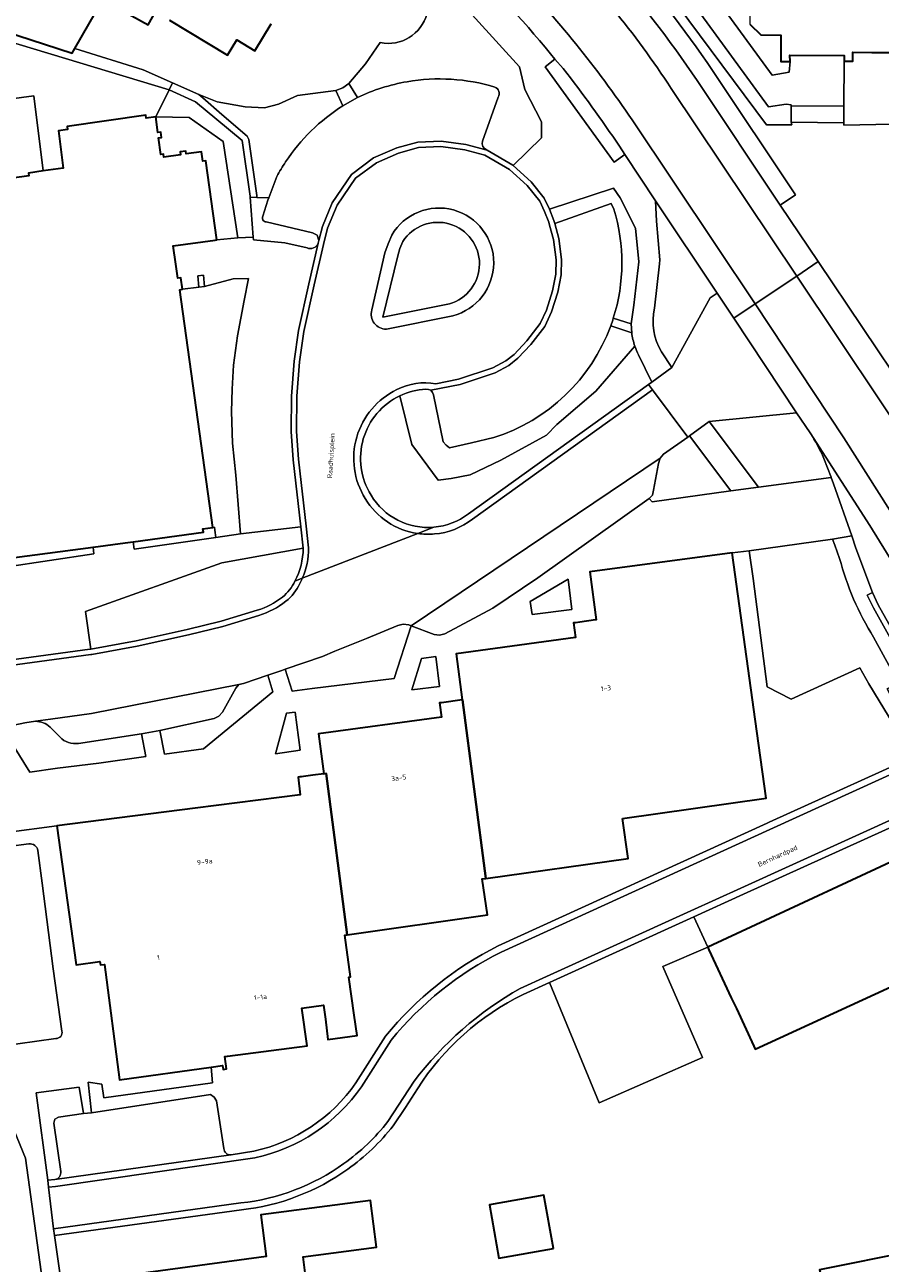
# Model space of a CAD drawing. Header units: metres. Extents: x 201541 to 204988, y 387833 to 394342.
# Tile 168 of 214: x 203516 to 203579, y 391900 to 391991. Entities that reach past the tile are written whole.
import ezdxf
from ezdxf.enums import TextEntityAlignment as Align

# ---------------------------------------------------------------- set-up
doc = ezdxf.new("R2010")
doc.units = ezdxf.units.M
doc.layers.get('Defpoints').update_dxf_attribs({"lineweight": 25})
for name, color, linetype, lineweight in [('B-WE-GR-BEPLANTING_CULTUUR_BODEMBEDEKKER-GV', 90, 'Continuous', 18), ('B-WE-GR-BEPLANTING_CULTUUR_HEESTERS-GV', 90, 'Continuous', 18), ('B-WE-GR-BEPLANTING_CULTUUR_ROOS-GV', 90, 'Continuous', 18), ('B-WE-GR-BEPLANTING_CULTUUR_VASTE PLANTENVAK-GV', 90, 'Continuous', 18), ('B-WE-GR-GROENVOORZIENING-GV', 80, 'Continuous', 18), ('B-WE-IE-TERREINAFSCHEIDING_KUNSTMATIG_MUUR-G', 90, 'IE-TERREINAFSCHEIDING-KUNSTMATIG-DICHT', 18), ('B-WE-IE-TERREINAFSCHEIDING_KUNSTMATIG_MUUR-GV', 90, 'Continuous', 18), ('B-WE-OG-BEBOUWING-GV', 7, 'Continuous', 35), ('B-WE-OG-BEBOUWING-T18', 10, 'Continuous', 18), ('B-WE-OG-TERREIN_ERF-GV', 7, 'Continuous', 18), ('B-WE-VH-VERHARDING_ASFALT-GV', 252, 'Continuous', 18), ('B-WE-VH-VERHARDING_BETON-GV', 252, 'Continuous', 18), ('B-WE-VH-VERHARDING_BETONSTRAATSTEEN-GV', 252, 'Continuous', 18), ('B-WE-VH-VERHARDING_HALFVERHARDING_GRIND-GV', 252, 'Continuous', 18), ('B-WE-VH-VERHARDING_OPEN-GV', 252, 'Continuous', 18), ('B-WE-VH-VERHARDING_SIERBESTRATING-GV', 252, 'Continuous', 18), ('B-WE-VH-VERHARDING_STRAATBAKSTEEN-GV', 252, 'Continuous', 18), ('B-WE-VH-VERHARDING_TEGEL-GV', 252, 'Continuous', 18)]:
    doc.layers.add(name, color=color, linetype=linetype, lineweight=lineweight)
doc.styles.add('NLCS-ISO-M200-T18', font='NLCS-ISO.ttf', dxfattribs={"height": 0.36})
doc.linetypes.add('IE-TERREINAFSCHEIDING-KUNSTMATIG-DICHT', pattern='A,8,-1,[82,NLCS.SHX,S=0.75,R=90,X=0,Y=0],-1', length=10)

msp = doc.modelspace()

# ---------------------------------------------------------------- linework, layer by layer
at = {"layer": 'B-WE-GR-BEPLANTING_CULTUUR_BODEMBEDEKKER-GV'}
for points in [[(203551.245, 391985.739), (203550.092, 391982.497), (203550.062, 391982.299), (203550.112, 391982.106), (203550.232, 391981.946), (203550.419, 391981.835), (203552.316, 391980.718), (203552.338, 391980.698), (203554.421, 391982.741), (203554.433, 391983.91), (203553.196, 391986.306), (203552.82, 391987.959), (203544.585, 391997.027), (203543.076, 391995.607)], [(203542.558, 391989.752), (203541.459, 391988.196), (203540.249, 391986.728), (203540.883, 391985.711)], [(203539.805, 391985.094), (203539.273, 391986.215), (203536.47, 391985.863), (203535.062, 391985.207), (203534.023, 391984.939), (203532.595, 391985.023), (203530.55, 391985.388), (203529.2, 391985.92)], [(203529.2, 391985.92), (203529.489, 391985.672), (203530.891, 391984.456), (203532.743, 391982.851), (203532.874, 391982.612), (203533.459, 391978.496), (203533.47, 391978.345), (203534.343, 391978.305), (203534.942, 391979.894)], [(203561.309, 391967.385), (203558.437, 391964.068), (203557.082, 391962.932), (203555.552, 391961.621), (203554.809, 391960.834), (203551.444, 391958.998), (203549.171, 391957.906), (203547.772, 391957.644), (203546.811, 391957.512), (203544.888, 391960.135), (203543.998, 391963.734)], [(203549.046, 391955.035), (203562.317, 391964.569), (203562.548, 391964.735), (203561.576, 391966.755)], [(203536.881, 391952.5), (203530.893, 391951.42)], [(203530.893, 391951.42), (203520.838, 391947.846), (203521.227, 391945.069), (203524.58, 391945.692), (203528.344, 391946.52), (203530.85, 391947.129), (203533.5, 391947.935)], [(203517.154, 391939.754), (203516.379, 391939.64), (203515.558, 391939.468), (203514.773, 391939.178), (203516.738, 391935.999), (203518.783, 391936.291), (203521.828, 391936.679), (203525.292, 391937.154), (203524.978, 391938.842), (203520.331, 391938.127)], [(203518.962, 391938.599), (203518.24, 391939.33)]]:
    msp.add_lwpolyline(points, dxfattribs=at)
for points in [[(203545.993, 391991.871, -0.394256), (203542.558, 391989.752)], [(203540.883, 391985.711, -0.068588), (203544.534, 391986.873)], [(203544.534, 391986.873, -0.117035), (203550.999, 391986.472)], [(203550.999, 391986.472, -0.483027), (203551.245, 391985.739)], [(203535.58, 391980.961, -0.107187), (203539.805, 391985.094)], [(203534.942, 391979.894, -0.022761), (203535.58, 391980.961)], [(203561.576, 391966.755, -0.033553), (203561.309, 391967.385)], [(203543.998, 391963.734, 0.446881), (203541.878, 391956.422)], [(203541.878, 391956.422, 0.288316), (203546.511, 391954.051)], [(203546.511, 391954.051, 0.141913), (203549.046, 391955.035)], [(203536.27, 391950.076, 0.121665), (203536.881, 391952.5)], [(203535.351, 391948.909, 0.115968), (203536.27, 391950.076)], [(203533.5, 391947.935, 0.094725), (203535.351, 391948.909)], [(203518.24, 391939.33, 0.179692), (203517.154, 391939.754)], [(203520.331, 391938.127, -0.260553), (203518.962, 391938.599)]]:
    msp.add_lwpolyline(points, format="xyb", dxfattribs=at)
for points in [[(203563.053, 391958.741), (203562.673, 391956.772), (203562.612, 391956.416), (203562.36, 391956.158), (203562.581, 391955.916), (203568.373, 391956.738), (203565.342, 391960.78), (203565.216, 391960.693), (203563.422, 391959.444), (203563.163, 391959.131)], [(203537.551, 391942.163), (203543.592, 391942.904), (203544.82, 391946.783), (203544.657, 391946.865), (203544.253, 391946.909), (203543.861, 391946.808), (203541.537, 391945.846), (203539.203, 391944.909), (203538.299, 391944.518), (203535.562, 391943.588), (203536.058, 391941.961)], [(203532.489, 391942.548), (203532.147, 391942.461), (203531.92, 391942.194), (203530.924, 391940.429), (203530.658, 391940.142), (203530.312, 391939.964), (203526.316, 391939.068), (203526.672, 391937.338), (203529.543, 391937.722), (203534.645, 391941.924), (203534.282, 391943.154)]]:
    msp.add_lwpolyline(points, close=True, dxfattribs=at)
at = {"layer": 'B-WE-GR-BEPLANTING_CULTUUR_HEESTERS-GV'}
msp.add_lwpolyline([(203547.648, 391970.504, 1.442372), (203544.225, 391975.11)], format="xyb", dxfattribs=at)
msp.add_lwpolyline([(203544.225, 391975.11), (203543.993, 391974.587), (203543.847, 391974.036), (203542.735, 391969.52), (203547.648, 391970.504)], dxfattribs=at)
msp.add_lwpolyline([(203556.404, 391950.231), (203553.6, 391948.575), (203553.738, 391947.622), (203556.668, 391947.998)], close=True, dxfattribs=at)
at = {"layer": 'B-WE-GR-BEPLANTING_CULTUUR_ROOS-GV'}
for points in [[(203563.26, 391966.977), (203564.04, 391965.817), (203566.844, 391970.945), (203567.359, 391971.288), (203562.835, 391978.091), (203562.907, 391976.59), (203563.145, 391973.745), (203563.12, 391973.46), (203562.751, 391970.182)], [(203574.22, 391961.01), (203573.216, 391962.486), (203566.791, 391961.833), (203570.423, 391956.994), (203575.779, 391957.71), (203575.766, 391957.744), (203575.235, 391959.103)]]:
    msp.add_lwpolyline(points, dxfattribs=at)
for points in [[(203562.751, 391970.182, 0.191343), (203563.26, 391966.977)], [(203575.235, 391959.103, 0.039129), (203574.22, 391961.01)]]:
    msp.add_lwpolyline(points, format="xyb", dxfattribs=at)
at = {"layer": 'B-WE-GR-BEPLANTING_CULTUUR_VASTE PLANTENVAK-GV'}
for points in [[(203559.532, 391968.889, -0.232853), (203550.909, 391960.655)], [(203561.309, 391967.385, -0.050821), (203561.077, 391968.379)], [(203545.908, 391964.229, 0.097375), (203543.998, 391963.734)]]:
    msp.add_lwpolyline(points, format="xyb", dxfattribs=at)
for points in [[(203561.077, 391968.379), (203559.532, 391968.889)], [(203543.998, 391963.734), (203544.888, 391960.135), (203546.811, 391957.512), (203547.772, 391957.644), (203549.171, 391957.906), (203551.444, 391958.998), (203554.809, 391960.834), (203555.552, 391961.621), (203557.082, 391962.932), (203558.437, 391964.068), (203561.309, 391967.385)], [(203550.909, 391960.655), (203549.286, 391960.263), (203547.655, 391959.91), (203547.412, 391960.107), (203547.195, 391960.331), (203546.47, 391963.799), (203546.407, 391963.987), (203546.282, 391964.136), (203546.105, 391964.208), (203545.908, 391964.229)]]:
    msp.add_lwpolyline(points, dxfattribs=at)
at = {"layer": 'B-WE-GR-GROENVOORZIENING-GV'}
for points in [[(203562.411, 391995.969), (203560.64, 391998.329), (203559.41, 392000), (203555.531, 392005.271), (203555.48, 392005.354), (203555.117, 392005.093), (203558.903, 392000), (203562.005, 391995.828), (203571.002, 391983.692), (203572.86, 391983.705), (203572.825, 391983.9), (203572.829, 391985.096), (203572.83, 391985.174), (203572.444, 391985.212), (203571.148, 391985.02), (203563.451, 391995.6), (203562.713, 391995.608)], [(203572.735, 391988.354), (203572.061, 391988.35), (203572.05, 391990.305), (203570.599, 391990.319), (203569.794, 391991.088), (203569.778, 391993.857), (203567.582, 391995.353), (203567.5, 391992.727), (203571.419, 391987.36), (203572.673, 391987.582)], [(203525.095, 391987.744), (203520.056, 391989.316), (203519.864, 391988.978), (203514.805, 391990.627), (203514.808, 391990.758), (203505.049, 391990.108), (203505.049, 391989.32), (203514.9, 391989.943), (203526.999, 391986.274), (203527.25, 391986.786)], [(203529.489, 391985.672), (203529.2, 391985.92), (203527.25, 391986.786), (203526.999, 391986.274), (203528.949, 391985.391), (203530.529, 391984.078), (203532.379, 391982.542), (203532.962, 391978.442), (203532.968, 391978.369), (203533.47, 391978.345), (203533.459, 391978.496), (203532.874, 391982.612), (203532.743, 391982.851), (203530.891, 391984.456)], [(203532.067, 391975.366), (203530.993, 391982.477), (203528.481, 391984.231), (203526.017, 391984.272), (203526.176, 391983.133), (203526.394, 391983.163), (203526.451, 391982.758), (203526.223, 391982.725), (203526.395, 391981.497), (203526.593, 391981.525), (203526.622, 391981.317), (203527.85, 391981.489), (203527.82, 391981.707), (203528.226, 391981.764), (203528.255, 391981.556), (203529.394, 391981.716), (203529.492, 391981.012), (203529.7, 391981.042), (203530.515, 391975.219)], [(203530.236, 391954.025), (203529.499, 391953.922), (203529.531, 391953.693), (203524.354, 391952.978), (203524.436, 391952.422), (203530.435, 391953.289), (203530.37, 391953.83), (203530.345, 391954.049)], [(203514.858, 391951.905), (203514.884, 391951.674), (203514.938, 391951.12), (203521.468, 391952.088), (203521.405, 391952.584), (203515.609, 391951.814), (203515.578, 391951.998)], [(203544.881, 391942.07), (203546.922, 391942.307), (203546.658, 391944.533), (203545.598, 391944.387)], [(203536.283, 391940.416), (203535.661, 391940.343), (203534.838, 391937.355), (203536.645, 391937.632)]]:
    msp.add_lwpolyline(points, close=True, dxfattribs=at)
for points in [[(203556.021, 391987.846), (203555.422, 391988.533), (203554.695, 391987.978), (203559.786, 391980.94), (203560.572, 391981.516), (203560.171, 391982.116)], [(203581.361, 391989.035), (203578.754, 391989.026), (203577.359, 391989.036), (203577.363, 391988.382), (203576.722, 391988.378), (203576.696, 391985.073), (203576.692, 391983.848), (203576.706, 391983.672), (203582.557, 391983.782)], [(203561.229, 391970.401), (203561.597, 391973.596), (203561.364, 391976.092), (203560.226, 391978.307), (203559.736, 391979.02), (203555.026, 391977.475), (203555.345, 391976.654), (203555.411, 391976.416), (203559.57, 391977.889), (203559.763, 391977.479)], [(203559.722, 391969.446), (203561.035, 391969.045)], [(203576.391, 391951.758), (203576.026, 391952.737), (203575.856, 391953.179), (203569.731, 391952.308), (203570.012, 391950.264)], [(203570.012, 391950.264), (203571.061, 391942.295), (203572.833, 391941.376), (203577.873, 391943.686), (203578.538, 391942.51), (203580.398, 391939.444), (203581.104, 391939.836), (203579.904, 391942.141), (203580.717, 391942.599), (203578.889, 391945.943)], [(203518.506, 391910.139), (203518.592, 391910.441), (203518.869, 391910.59), (203520.71, 391910.85), (203520.377, 391912.793), (203517.215, 391912.37), (203518.066, 391905.938), (203518.579, 391905.989)], [(203519.022, 391906.587), (203518.506, 391910.139)]]:
    msp.add_lwpolyline(points, dxfattribs=at)
for points in [[(203560.171, 391982.116, 0.019225), (203556.021, 391987.846)], [(203559.763, 391977.479, -0.152238), (203559.722, 391969.446)], [(203561.035, 391969.045, 0.020648), (203561.229, 391970.401)], [(203578.889, 391945.943, -0.07467), (203576.391, 391951.758)], [(203518.579, 391905.989, 0.417621), (203519.022, 391906.587)]]:
    msp.add_lwpolyline(points, format="xyb", dxfattribs=at)
at = {"layer": 'B-WE-IE-TERREINAFSCHEIDING_KUNSTMATIG_MUUR-G'}
for points in [[(203572.825, 391983.9), (203572.86, 391983.705), (203571.002, 391983.692), (203562.005, 391995.828)], [(203572.444, 391985.212), (203572.83, 391985.174), (203572.829, 391985.096)], [(203572.829, 391985.096), (203572.825, 391983.9)], [(203529.62, 391971.785), (203529.538, 391972.619), (203529.113, 391972.576), (203529.196, 391971.743)], [(203529.196, 391971.743), (203529.62, 391971.785)]]:
    msp.add_lwpolyline(points, dxfattribs=at)
at = {"layer": 'B-WE-IE-TERREINAFSCHEIDING_KUNSTMATIG_MUUR-GV'}
msp.add_lwpolyline([(203529.196, 391971.743), (203529.62, 391971.785), (203529.538, 391972.619), (203529.113, 391972.576)], close=True, dxfattribs=at)
at = {"layer": 'B-WE-OG-BEBOUWING-GV'}
for points in [[(203514.957, 391998.053), (203514.808, 391990.758), (203514.805, 391990.627), (203519.864, 391988.978), (203520.056, 391989.316), (203522.113, 391992.94), (203525.457, 391991.057), (203526.008, 391992.008)], [(203527.024, 391991.398), (203531.311, 391988.826), (203531.987, 391989.951), (203533.319, 391989.152), (203534.51, 391991.138)], [(203569.794, 391991.088), (203570.599, 391990.319), (203572.05, 391990.305), (203572.061, 391988.35), (203572.735, 391988.354), (203572.732, 391988.817), (203576.719, 391988.798), (203576.722, 391988.378), (203577.363, 391988.382), (203577.359, 391989.036), (203578.754, 391989.026), (203581.361, 391989.035)], [(203515.609, 391951.814), (203521.405, 391952.584), (203523.774, 391952.898), (203524.354, 391952.978), (203529.531, 391953.693), (203529.499, 391953.922), (203530.236, 391954.025), (203527.786, 391971.55), (203527.987, 391971.578), (203527.869, 391972.42), (203527.645, 391972.388), (203527.498, 391973.435), (203527.311, 391974.77), (203530.406, 391975.204), (203530.515, 391975.219), (203529.7, 391981.042), (203529.492, 391981.012), (203529.394, 391981.716), (203528.255, 391981.556), (203528.226, 391981.764), (203527.82, 391981.707), (203527.85, 391981.489), (203526.622, 391981.317), (203526.593, 391981.525), (203526.395, 391981.497), (203526.223, 391982.725), (203526.451, 391982.758), (203526.394, 391983.163), (203526.176, 391983.133), (203526.017, 391984.272), (203525.324, 391984.175), (203525.292, 391984.402), (203519.483, 391983.564), (203519.515, 391983.349), (203518.865, 391983.253), (203519.208, 391980.508), (203517.723, 391980.295), (203516.653, 391980.142), (203516.682, 391979.926), (203502.431, 391977.956)]]:
    msp.add_lwpolyline(points, dxfattribs=at)
for points in [[(203560.394, 391932.599), (203570.974, 391934.096), (203570.301, 391939.026), (203568.487, 391952.171), (203557.99, 391950.752), (203558.466, 391947.228), (203558.402, 391947.219), (203557.267, 391947.065), (203556.946, 391947.015), (203556.785, 391947.012), (203556.94, 391945.919), (203548.154, 391944.714), (203548.58, 391941.337), (203548.625, 391941.343), (203550.332, 391928.174), (203560.811, 391929.657)], [(203547.055, 391941.125), (203546.909, 391941.103), (203547.067, 391940.053), (203538.001, 391938.826), (203538.399, 391935.885), (203538.575, 391935.909), (203540.118, 391924.028), (203550.444, 391925.488), (203550.068, 391928.137), (203550.332, 391928.174), (203548.625, 391941.343), (203548.58, 391941.337)], [(203530.108, 391914.27), (203530.94, 391914.385), (203530.978, 391914.112), (203531.233, 391914.147), (203531.112, 391915.062), (203531.296, 391915.086), (203537.175, 391915.839), (203536.783, 391918.613), (203538.365, 391918.85), (203538.513, 391917.806), (203538.699, 391916.319), (203540.857, 391916.604), (203540.642, 391918.107), (203540.245, 391920.909), (203540.374, 391920.928), (203539.939, 391924.003), (203540.118, 391924.028), (203538.575, 391935.909), (203538.399, 391935.885), (203537.579, 391935.774), (203536.9, 391935.685), (203536.755, 391935.667), (203536.631, 391935.652), (203536.508, 391935.637), (203536.666, 391934.345), (203528.933, 391933.358), (203518.732, 391932.055), (203520.161, 391921.815), (203521.912, 391922.06), (203521.946, 391921.801), (203522.249, 391921.841), (203523.357, 391913.336)], [(203566.676, 391923.123), (203566.766, 391922.928), (203568.412, 391919.387), (203568.783, 391918.589), (203570.073, 391915.811), (203570.169, 391915.605), (203582.941, 391921.48), (203587.483, 391923.569), (203583.988, 391931.166)], [(203588.444, 391910.937), (203583.783, 391909.029), (203584.416, 391907.43), (203585.886, 391903.719), (203587.653, 391904.411), (203588.605, 391902.091), (203574.907, 391899.344), (203576.564, 391892.851), (203589.349, 391895.372), (203590.778, 391889.271), (203593.991, 391889.905), (203598.896, 391890.873), (203596.379, 391903.619), (203592.376, 391902.829), (203592.096, 391904.25), (203595.94, 391905.824), (203593.071, 391912.831)], [(203537.082, 391898.728), (203536.885, 391900.291), (203542.287, 391901.002), (203541.831, 391904.461), (203533.762, 391903.397), (203534.143, 391900.322), (203524.926, 391899.079), (203524.971, 391898.75), (203525.12, 391898.771), (203526.004, 391892.397), (203537.396, 391893.964), (203537.398, 391893.953), (203537.671, 391894.065)], [(203555.305, 391900.92), (203554.612, 391904.852), (203550.594, 391904.139), (203551.295, 391900.202)]]:
    msp.add_lwpolyline(points, close=True, dxfattribs=at)
at = {"layer": 'B-WE-OG-TERREIN_ERF-GV'}
for points in [[(203578.538, 391942.51), (203577.873, 391943.686), (203572.833, 391941.376), (203571.061, 391942.295), (203570.012, 391950.264), (203569.731, 391952.308), (203568.487, 391952.171), (203570.301, 391939.026), (203570.974, 391934.096), (203560.394, 391932.599), (203560.811, 391929.657), (203550.332, 391928.174), (203550.068, 391928.137), (203550.444, 391925.488), (203540.118, 391924.028), (203539.939, 391924.003), (203540.374, 391920.928), (203540.245, 391920.909), (203540.642, 391918.107), (203540.857, 391916.604), (203538.699, 391916.319), (203538.513, 391917.806), (203538.365, 391918.85), (203536.783, 391918.613), (203537.175, 391915.839), (203531.296, 391915.086), (203531.112, 391915.062), (203531.233, 391914.147), (203530.978, 391914.112), (203530.94, 391914.385), (203530.108, 391914.27), (203530.199, 391913.122), (203522.193, 391912.008), (203522.048, 391913.012), (203521.048, 391913.167), (203521.287, 391910.918), (203530.062, 391912.258), (203530.323, 391912.07), (203530.487, 391911.792), (203531.041, 391908.269)], [(203551.238, 391923.2), (203571.048, 391932.249), (203571.198, 391932.318), (203583.453, 391937.88), (203583.05, 391938.544), (203581.983, 391940.304), (203581.104, 391939.836), (203580.398, 391939.444), (203578.538, 391942.51)], [(203601.147, 391913.292), (203600.937, 391913.656), (203597.789, 391919.229), (203595.868, 391922.097), (203593.705, 391924.789), (203588.183, 391931.008), (203586.812, 391932.658), (203586.766, 391932.718), (203585.503, 391934.358), (203569.315, 391927.009), (203565.646, 391925.34), (203566.676, 391923.123), (203563.365, 391921.677), (203566.291, 391914.975), (203558.682, 391911.652), (203555.019, 391920.505), (203553.09, 391919.628)], [(203540.751, 391913.108), (203542.95, 391916.559)], [(203545.293, 391912.679), (203544.423, 391911.301), (203543.507, 391909.954)], [(203531.555, 391907.817), (203531.568, 391907.818), (203531.58, 391907.82), (203533.236, 391908.088)], [(203524.926, 391899.079), (203534.143, 391900.322), (203533.762, 391903.397), (203541.831, 391904.461), (203542.287, 391901.002), (203536.885, 391900.291), (203537.082, 391898.728)], [(203532.333, 391903.772), (203518.559, 391901.864), (203520.883, 391885.57), (203524.427, 391859.854), (203535.439, 391781.468), (203535.8, 391778.857), (203537.597, 391765.839), (203537.973, 391764.557), (203538.624, 391763.392), (203546.109, 391764.784), (203565.22, 391768.382), (203568.499, 391769.108), (203578.28, 391770.827)]]:
    msp.add_lwpolyline(points, dxfattribs=at)
for points in [[(203566.676, 391923.123), (203583.988, 391931.166), (203587.483, 391923.569), (203582.941, 391921.48), (203570.169, 391915.605), (203570.073, 391915.811), (203568.783, 391918.589), (203568.412, 391919.387), (203566.766, 391922.928)], [(203593.991, 391889.905), (203590.778, 391889.271), (203589.349, 391895.372), (203576.564, 391892.851), (203574.907, 391899.344), (203588.605, 391902.091), (203587.653, 391904.411), (203585.886, 391903.719), (203584.416, 391907.43), (203583.783, 391909.029), (203588.444, 391910.937), (203593.071, 391912.831), (203595.94, 391905.824), (203592.096, 391904.25), (203592.376, 391902.829), (203596.379, 391903.619), (203598.896, 391890.873)], [(203555.305, 391900.92), (203551.295, 391900.202), (203550.594, 391904.139), (203554.612, 391904.852)]]:
    msp.add_lwpolyline(points, close=True, dxfattribs=at)
for points in [[(203542.95, 391916.559, -0.106567), (203551.238, 391923.2)], [(203553.09, 391919.628, 0.137789), (203545.293, 391912.679)], [(203533.236, 391908.088, 0.190456), (203540.751, 391913.108)], [(203543.507, 391909.954, -0.070664), (203540.166, 391906.759)], [(203531.041, 391908.269, 0.443372), (203531.555, 391907.817)], [(203540.166, 391906.759, -0.129546), (203532.333, 391903.772)]]:
    msp.add_lwpolyline(points, format="xyb", dxfattribs=at)
at = {"layer": 'B-WE-VH-VERHARDING_ASFALT-GV'}
for points in [[(203554.826, 391997.666, -0.050087), (203563.992, 391986.375)], [(203563.992, 391986.375, 0.050087), (203554.826, 391997.666)], [(203548.183, 391996.239, -0.03588), (203555.093, 391988.935)], [(203565.899, 391986.95, 0.034116), (203559.14, 391995.665)], [(203552.336, 391994.864, -0.044627), (203561.106, 391984.052)], [(203561.106, 391984.052, 0.044627), (203552.336, 391994.864)], [(203556.021, 391987.846, -0.019225), (203560.171, 391982.116)], [(203551.454, 391922.749, 0.106094), (203543.356, 391916.266)], [(203545.052, 391913.234, -0.102713), (203552.871, 391920.077)], [(203541.168, 391912.831, -0.190849), (203533.329, 391907.597)], [(203539.875, 391907.165, 0.070535), (203543.114, 391910.263)], [(203532.28, 391904.269, 0.12955), (203539.875, 391907.165)]]:
    msp.add_lwpolyline(points, format="xyb", dxfattribs=at)
for points in [[(203555.093, 391988.935), (203555.422, 391988.533), (203556.021, 391987.846)], [(203563.992, 391986.375), (203573.228, 391972.556), (203574.813, 391973.619), (203572.019, 391977.787), (203565.899, 391986.95)], [(203570.159, 391970.499), (203573.228, 391972.556), (203563.992, 391986.375)], [(203560.171, 391982.116), (203560.572, 391981.516), (203562.835, 391978.091), (203567.359, 391971.288), (203568.586, 391969.444), (203570.159, 391970.499), (203567.247, 391974.89), (203561.106, 391984.052)], [(203561.106, 391984.052), (203567.247, 391974.89), (203570.159, 391970.499)], [(203581.334, 391963.891), (203574.813, 391973.619), (203573.228, 391972.556), (203582.485, 391958.706), (203588.495, 391948.962), (203593.283, 391941.055), (203608.79, 391913.874)], [(203608.79, 391913.874), (203593.283, 391941.055), (203588.495, 391948.962), (203582.485, 391958.706), (203573.228, 391972.556), (203570.159, 391970.499), (203576.703, 391960.631), (203581.733, 391952.706), (203590.012, 391939.05), (203604.424, 391914.091)], [(203604.424, 391914.091), (203590.012, 391939.05), (203581.733, 391952.706), (203576.703, 391960.631), (203570.159, 391970.499), (203568.586, 391969.444), (203573.216, 391962.486), (203574.22, 391961.01), (203578.607, 391954.174), (203583.336, 391946.541), (203587.79, 391939.168), (203592.182, 391931.758), (203599.043, 391919.971), (203602.237, 391914.251), (203602.377, 391913.994)], [(203583.706, 391937.446), (203571.256, 391931.794), (203551.454, 391922.749)], [(203552.871, 391920.077), (203554.812, 391920.96), (203565.439, 391925.795), (203569.108, 391927.464), (203585.25, 391934.792), (203583.706, 391937.446)], [(203543.356, 391916.266), (203541.168, 391912.831)], [(203519.461, 391885.477), (203516.428, 391907.568), (203514.291, 391912.724)], [(203543.114, 391910.263), (203545.052, 391913.234)], [(203533.329, 391907.597), (203518.639, 391905.492), (203518.126, 391905.442), (203518.499, 391902.36), (203532.28, 391904.269)]]:
    msp.add_lwpolyline(points, dxfattribs=at)
at = {"layer": 'B-WE-VH-VERHARDING_BETON-GV'}
msp.add_lwpolyline([(203584.134, 391939.584), (203579.236, 391948.344), (203578.813, 391949.233), (203578.422, 391949.05), (203578.894, 391948.122), (203583.743, 391939.365)], close=True, dxfattribs=at)
at = {"layer": 'B-WE-VH-VERHARDING_BETONSTRAATSTEEN-GV'}
msp.add_lwpolyline([(203564.04, 391965.817), (203562.548, 391964.735), (203562.317, 391964.569), (203562.617, 391964.169), (203565.216, 391960.693), (203565.342, 391960.78), (203566.791, 391961.833), (203573.216, 391962.486), (203568.586, 391969.444), (203567.359, 391971.288), (203566.844, 391970.945)], close=True, dxfattribs=at)
for points in [[(203599.043, 391919.971), (203592.182, 391931.758), (203587.79, 391939.168), (203583.336, 391946.541), (203578.607, 391954.174), (203574.22, 391961.01)], [(203575.235, 391959.103), (203575.766, 391957.744), (203575.779, 391957.71), (203575.947, 391957.259), (203577.278, 391953.411), (203577.587, 391952.519), (203578.813, 391949.233)], [(203578.813, 391949.233), (203579.236, 391948.344), (203584.134, 391939.584), (203584.303, 391939.304)], [(203583.453, 391937.88), (203571.198, 391932.318), (203571.048, 391932.249), (203551.238, 391923.2)], [(203551.454, 391922.749), (203571.256, 391931.794), (203583.706, 391937.446), (203583.453, 391937.88)], [(203553.09, 391919.628), (203555.019, 391920.505), (203565.646, 391925.34), (203569.315, 391927.009), (203585.503, 391934.358), (203585.25, 391934.792), (203569.108, 391927.464), (203565.439, 391925.795), (203554.812, 391920.96), (203552.871, 391920.077)], [(203542.95, 391916.559), (203540.751, 391913.108)], [(203541.168, 391912.831), (203543.356, 391916.266)], [(203545.052, 391913.234), (203543.114, 391910.263)], [(203543.507, 391909.954), (203544.423, 391911.301), (203545.293, 391912.679)], [(203533.236, 391908.088), (203531.58, 391907.82), (203531.568, 391907.818), (203531.555, 391907.817), (203518.579, 391905.989), (203518.066, 391905.938), (203518.126, 391905.442), (203518.639, 391905.492), (203533.329, 391907.597)], [(203532.28, 391904.269), (203518.499, 391902.36), (203518.559, 391901.864), (203532.333, 391903.772)]]:
    msp.add_lwpolyline(points, dxfattribs=at)
for points in [[(203574.22, 391961.01, -0.039129), (203575.235, 391959.103)], [(203551.238, 391923.2, 0.106567), (203542.95, 391916.559)], [(203543.356, 391916.266, -0.106094), (203551.454, 391922.749)], [(203552.871, 391920.077, 0.102713), (203545.052, 391913.234)], [(203545.293, 391912.679, -0.137789), (203553.09, 391919.628)], [(203540.751, 391913.108, -0.190456), (203533.236, 391908.088)], [(203533.329, 391907.597, 0.190849), (203541.168, 391912.831)], [(203543.114, 391910.263, -0.070535), (203539.875, 391907.165)], [(203540.166, 391906.759, 0.070664), (203543.507, 391909.954)], [(203539.875, 391907.165, -0.12955), (203532.28, 391904.269)], [(203532.333, 391903.772, 0.129546), (203540.166, 391906.759)]]:
    msp.add_lwpolyline(points, format="xyb", dxfattribs=at)
at = {"layer": 'B-WE-VH-VERHARDING_HALFVERHARDING_GRIND-GV'}
msp.add_lwpolyline([(203555.019, 391920.505), (203558.682, 391911.652), (203566.291, 391914.975), (203563.365, 391921.677), (203566.676, 391923.123), (203565.646, 391925.34)], close=True, dxfattribs=at)
at = {"layer": 'B-WE-VH-VERHARDING_OPEN-GV'}
for points in [[(203563.451, 391995.6), (203571.148, 391985.02), (203572.444, 391985.212), (203572.83, 391985.174), (203572.829, 391985.096), (203576.696, 391985.073), (203576.722, 391988.378), (203576.719, 391988.798), (203572.732, 391988.817), (203572.735, 391988.354), (203572.673, 391987.582), (203571.419, 391987.36), (203567.5, 391992.727)], [(203526.008, 391992.008), (203525.457, 391991.057), (203522.113, 391992.94), (203520.056, 391989.316), (203525.095, 391987.744), (203527.25, 391986.786), (203529.2, 391985.92), (203530.55, 391985.388), (203532.595, 391985.023), (203534.023, 391984.939), (203535.062, 391985.207), (203536.47, 391985.863), (203539.273, 391986.215), (203539.791, 391986.414), (203540.249, 391986.728), (203541.459, 391988.196), (203542.558, 391989.752)], [(203534.51, 391991.138), (203533.319, 391989.152), (203531.987, 391989.951), (203531.311, 391988.826), (203527.024, 391991.398)], [(203545.908, 391964.229), (203546.105, 391964.208), (203546.282, 391964.136), (203548.433, 391964.563), (203551.012, 391965.43), (203552.037, 391965.962), (203552.697, 391966.493), (203553.654, 391967.521), (203554.676, 391968.847), (203555.169, 391969.907), (203555.627, 391971.363), (203555.888, 391972.654), (203555.917, 391973.779), (203555.713, 391975.332), (203555.411, 391976.416), (203555.345, 391976.654), (203555.026, 391977.475), (203554.639, 391978.297), (203553.661, 391979.499), (203552.338, 391980.698), (203552.316, 391980.718), (203550.419, 391981.835), (203548.87, 391982.242), (203547.042, 391982.501), (203545.318, 391982.418), (203543.768, 391981.994), (203542.068, 391981.255), (203540.429, 391980.035), (203539.016, 391977.958), (203538.302, 391976.209), (203538.033, 391975.173), (203537.98, 391974.969), (203537.297, 391971.988), (203536.529, 391968.552), (203536.209, 391966.279), (203536.02, 391963.716), (203535.988, 391961.101), (203536.141, 391959.019), (203536.701, 391954.081), (203536.881, 391952.5)], [(203537.281, 391952.522), (203537.098, 391954.126), (203536.539, 391959.056), (203536.388, 391961.113), (203536.42, 391963.699), (203536.607, 391966.236), (203536.923, 391968.48), (203537.687, 391971.9), (203538.37, 391974.88), (203538.682, 391976.083), (203539.37, 391977.768), (203540.722, 391979.754), (203542.27, 391980.907), (203543.901, 391981.616), (203545.381, 391982.021), (203547.023, 391982.1), (203548.791, 391981.849), (203550.264, 391981.462), (203552.078, 391980.394), (203553.37, 391979.223), (203554.298, 391978.082), (203554.658, 391977.317), (203554.965, 391976.528), (203555.026, 391976.309), (203555.32, 391975.252), (203555.516, 391973.758), (203555.489, 391972.699), (203555.239, 391971.463), (203554.795, 391970.052), (203554.332, 391969.056), (203553.349, 391967.78), (203552.424, 391966.787), (203551.817, 391966.299), (203550.855, 391965.799), (203548.33, 391964.95), (203546.658, 391964.618)], [(203559.532, 391968.889), (203561.077, 391968.379), (203561.035, 391969.045), (203559.722, 391969.446)], [(203549.344, 391954.633), (203562.617, 391964.169), (203562.317, 391964.569), (203549.046, 391955.035)], [(203546.511, 391954.051), (203545.314, 391953.587)], [(203545.314, 391953.587), (203546.511, 391954.051)], [(203536.27, 391950.076), (203536.816, 391950.288)], [(203536.816, 391950.288), (203536.27, 391950.076)], [(203501.708, 391942.405), (203486.007, 391940.24), (203486.062, 391939.844), (203501.763, 391942.009), (203510.942, 391943.275), (203521.235, 391944.663), (203521.301, 391944.676), (203524.66, 391945.3), (203528.434, 391946.13), (203530.956, 391946.743), (203533.615, 391947.552)], [(203533.5, 391947.935), (203530.85, 391947.129), (203528.344, 391946.52), (203524.58, 391945.692), (203521.227, 391945.069), (203521.17, 391945.058), (203510.888, 391943.671), (203501.708, 391942.405)]]:
    msp.add_lwpolyline(points, dxfattribs=at)
for points in [[(203542.558, 391989.752, 0.394256), (203545.993, 391991.871)], [(203559.722, 391969.446, -0.011498), (203559.532, 391968.889)], [(203546.658, 391964.618, 0.167327), (203543.782, 391964.185)], [(203543.782, 391964.185, 0.446591), (203541.451, 391956.162)], [(203541.878, 391956.422, -0.446881), (203543.998, 391963.734)], [(203543.998, 391963.734, -0.097375), (203545.908, 391964.229)], [(203546.511, 391954.051, -0.288316), (203541.878, 391956.422)], [(203541.451, 391956.162, 0.226477), (203545.314, 391953.587)], [(203549.046, 391955.035, -0.141913), (203546.511, 391954.051)], [(203546.549, 391953.552, 0.141351), (203549.344, 391954.633)], [(203545.314, 391953.587, 0.057467), (203546.549, 391953.552)], [(203536.881, 391952.5, -0.121665), (203536.27, 391950.076)], [(203536.816, 391950.288, 0.102537), (203537.281, 391952.522)], [(203536.27, 391950.076, -0.115968), (203535.351, 391948.909)], [(203536.628, 391949.897, 0.019615), (203536.816, 391950.288)], [(203535.603, 391948.599, 0.114919), (203536.628, 391949.897)], [(203535.351, 391948.909, -0.094725), (203533.5, 391947.935)], [(203533.615, 391947.552, 0.095166), (203535.603, 391948.599)]]:
    msp.add_lwpolyline(points, format="xyb", dxfattribs=at)
for points in [[(203539.805, 391985.094), (203540.883, 391985.711), (203540.249, 391986.728), (203539.791, 391986.414), (203539.273, 391986.215)], [(203526.999, 391986.274), (203526.017, 391984.272), (203528.481, 391984.231), (203530.993, 391982.477), (203532.067, 391975.366), (203533.2, 391975.426), (203532.968, 391978.369), (203532.962, 391978.442), (203532.379, 391982.542), (203530.529, 391984.078), (203528.949, 391985.391)], [(203572.825, 391983.9), (203576.692, 391983.848), (203576.696, 391985.073), (203572.829, 391985.096)]]:
    msp.add_lwpolyline(points, close=True, dxfattribs=at)
at = {"layer": 'B-WE-VH-VERHARDING_SIERBESTRATING-GV'}
for points in [[(203533.899, 391976.962), (203534.28, 391978.139), (203534.343, 391978.305), (203533.47, 391978.345), (203532.968, 391978.369), (203533.2, 391975.426), (203533.216, 391975.219), (203535.535, 391974.993), (203537.16, 391974.623)], [(203537.577, 391975.748), (203534.147, 391976.54)], [(203537.98, 391974.969), (203538.033, 391975.173), (203537.907, 391975.562), (203537.577, 391975.748)]]:
    msp.add_lwpolyline(points, dxfattribs=at)
for points in [[(203534.147, 391976.54, -0.512949), (203533.899, 391976.962)], [(203537.16, 391974.623, 0.421081), (203537.98, 391974.969)]]:
    msp.add_lwpolyline(points, format="xyb", dxfattribs=at)
at = {"layer": 'B-WE-VH-VERHARDING_STRAATBAKSTEEN-GV'}
for points in [[(203560.128, 391996.585, -0.034233), (203567.02, 391987.703)], [(203544.534, 391986.873, 0.068588), (203540.883, 391985.711)], [(203550.999, 391986.472, 0.117035), (203544.534, 391986.873)], [(203551.245, 391985.739, 0.483027), (203550.999, 391986.472)], [(203539.805, 391985.094, 0.107187), (203535.58, 391980.961)], [(203535.58, 391980.961, 0.022761), (203534.942, 391979.894)], [(203543.402, 391975.57, -1.496523), (203547.901, 391969.632)], [(203559.722, 391969.446, 0.152238), (203559.763, 391977.479)], [(203533.899, 391976.962, 0.512949), (203534.147, 391976.54)], [(203537.98, 391974.969, -0.421081), (203537.16, 391974.623)], [(203543.009, 391968.648, -0.512293), (203541.944, 391970.056)], [(203559.532, 391968.889, 0.011498), (203559.722, 391969.446)], [(203550.909, 391960.655, 0.232853), (203559.532, 391968.889)], [(203543.782, 391964.185, -0.167327), (203546.658, 391964.618)], [(203541.451, 391956.162, -0.446591), (203543.782, 391964.185)], [(203545.314, 391953.587, -0.226477), (203541.451, 391956.162)], [(203549.344, 391954.633, -0.141351), (203546.549, 391953.552)], [(203546.549, 391953.552, -0.057467), (203545.314, 391953.587)], [(203537.281, 391952.522, -0.102537), (203536.816, 391950.288)], [(203536.816, 391950.288, -0.019615), (203536.628, 391949.897)], [(203536.628, 391949.897, -0.114919), (203535.603, 391948.599)], [(203535.603, 391948.599, -0.095166), (203533.615, 391947.552)], [(203517.154, 391939.754, -0.179692), (203518.24, 391939.33)], [(203518.962, 391938.599, 0.260553), (203520.331, 391938.127)], [(203517.342, 391930.245, 0.391849), (203516.678, 391930.719)], [(203518.668, 391916.385, 0.501466), (203519.108, 391916.924)], [(203531.555, 391907.817, -0.443372), (203531.041, 391908.269)], [(203519.022, 391906.587, -0.417621), (203518.579, 391905.989)]]:
    msp.add_lwpolyline(points, format="xyb", dxfattribs=at)
for points in [[(203582.557, 391983.782), (203576.706, 391983.672), (203576.692, 391983.848), (203572.825, 391983.9), (203572.86, 391983.705), (203571.002, 391983.692), (203562.005, 391995.828)], [(203499.611, 391983.473), (203517.03, 391985.84), (203517.723, 391980.295), (203519.208, 391980.508), (203518.865, 391983.253), (203519.515, 391983.349), (203519.483, 391983.564), (203525.292, 391984.402), (203525.324, 391984.175), (203526.017, 391984.272), (203526.999, 391986.274), (203514.9, 391989.943)], [(203567.02, 391987.703), (203573.142, 391978.537), (203572.019, 391977.787), (203574.813, 391973.619)], [(203534.147, 391976.54), (203537.577, 391975.748), (203537.907, 391975.562), (203538.033, 391975.173), (203538.302, 391976.209), (203539.016, 391977.958), (203540.429, 391980.035), (203542.068, 391981.255), (203543.768, 391981.994), (203545.318, 391982.418), (203547.042, 391982.501), (203548.87, 391982.242), (203550.419, 391981.835), (203550.232, 391981.946), (203550.112, 391982.106), (203550.062, 391982.299), (203550.092, 391982.497), (203551.245, 391985.739)], [(203540.883, 391985.711), (203539.805, 391985.094)], [(203546.658, 391964.618), (203548.33, 391964.95), (203550.855, 391965.799), (203551.817, 391966.299), (203552.424, 391966.787), (203553.349, 391967.78), (203554.332, 391969.056), (203554.795, 391970.052), (203555.239, 391971.463), (203555.489, 391972.699), (203555.516, 391973.758), (203555.32, 391975.252), (203555.026, 391976.309), (203554.965, 391976.528), (203554.658, 391977.317), (203554.298, 391978.082), (203553.37, 391979.223), (203552.078, 391980.394), (203550.264, 391981.462), (203548.791, 391981.849), (203547.023, 391982.1), (203545.381, 391982.021), (203543.901, 391981.616), (203542.27, 391980.907), (203540.722, 391979.754), (203539.37, 391977.768), (203538.682, 391976.083), (203538.37, 391974.88), (203537.687, 391971.9), (203536.923, 391968.48), (203536.607, 391966.236), (203536.42, 391963.699), (203536.388, 391961.113), (203536.539, 391959.056), (203537.098, 391954.126), (203537.281, 391952.522)], [(203534.942, 391979.894), (203534.343, 391978.305), (203534.28, 391978.139), (203533.899, 391976.962)], [(203559.763, 391977.479), (203559.57, 391977.889), (203555.411, 391976.416), (203555.713, 391975.332), (203555.917, 391973.779), (203555.888, 391972.654), (203555.627, 391971.363), (203555.169, 391969.907), (203554.676, 391968.847), (203553.654, 391967.521), (203552.697, 391966.493), (203552.037, 391965.962), (203551.012, 391965.43), (203548.433, 391964.563), (203546.282, 391964.136), (203546.407, 391963.987), (203546.47, 391963.799), (203547.195, 391960.331), (203547.412, 391960.107), (203547.655, 391959.91)], [(203541.944, 391970.056), (203542.89, 391974.262), (203543.14, 391974.918), (203543.402, 391975.57)], [(203537.16, 391974.623), (203535.535, 391974.993), (203533.216, 391975.219), (203533.2, 391975.426), (203532.067, 391975.366), (203530.515, 391975.219), (203530.406, 391975.204), (203527.311, 391974.77), (203527.498, 391973.435), (203527.645, 391972.388), (203527.869, 391972.42), (203527.987, 391971.578), (203529.196, 391971.743), (203529.113, 391972.576), (203529.538, 391972.619), (203529.62, 391971.785)], [(203529.62, 391971.785), (203531.71, 391972.359), (203532.856, 391972.385), (203532.531, 391970.752), (203532.033, 391968.149), (203531.754, 391965.987), (203531.65, 391964.223), (203531.611, 391962.569), (203531.663, 391960.232), (203531.913, 391957.895), (203532.256, 391953.552), (203536.701, 391954.081), (203536.141, 391959.019), (203535.988, 391961.101), (203536.02, 391963.716), (203536.209, 391966.279), (203536.529, 391968.552), (203537.297, 391971.988), (203537.98, 391974.969)], [(203574.813, 391973.619), (203581.334, 391963.891), (203582.745, 391964.839)], [(203547.901, 391969.632), (203543.009, 391968.648)], [(203501.973, 391937.368), (203514.773, 391939.178), (203515.558, 391939.468), (203516.379, 391939.64), (203517.154, 391939.754), (203518.258, 391939.917), (203521.289, 391940.331), (203532.147, 391942.461), (203532.489, 391942.548), (203534.282, 391943.154), (203535.307, 391943.501), (203535.562, 391943.588), (203538.299, 391944.518), (203539.203, 391944.909), (203541.537, 391945.846), (203543.861, 391946.808), (203544.253, 391946.909), (203544.657, 391946.865), (203544.82, 391946.783), (203563.163, 391959.131), (203563.422, 391959.444), (203565.216, 391960.693), (203562.617, 391964.169), (203549.344, 391954.633)], [(203547.655, 391959.91), (203549.286, 391960.263), (203550.909, 391960.655)], [(203510.888, 391943.671), (203521.17, 391945.058), (203521.227, 391945.069), (203520.838, 391947.846), (203530.893, 391951.42), (203536.881, 391952.5), (203536.701, 391954.081), (203532.256, 391953.552), (203530.435, 391953.289), (203524.436, 391952.422), (203524.354, 391952.978), (203523.774, 391952.898), (203521.405, 391952.584), (203521.468, 391952.088), (203514.938, 391951.12)], [(203545.314, 391953.587), (203536.816, 391950.288)], [(203536.816, 391950.288), (203545.314, 391953.587)], [(203533.615, 391947.552), (203530.956, 391946.743), (203528.434, 391946.13), (203524.66, 391945.3), (203521.301, 391944.676), (203521.235, 391944.663), (203510.942, 391943.275), (203501.763, 391942.009), (203486.062, 391939.844), (203486.007, 391940.24), (203476.216, 391938.758)], [(203520.331, 391938.127), (203524.978, 391938.842), (203526.316, 391939.068), (203530.312, 391939.964), (203530.658, 391940.142), (203530.924, 391940.429), (203531.92, 391942.194), (203532.147, 391942.461), (203521.289, 391940.331), (203518.258, 391939.917)], [(203518.258, 391939.917), (203517.154, 391939.754)], [(203518.24, 391939.33), (203518.962, 391938.599)], [(203516.678, 391930.719), (203515.165, 391930.524), (203511.931, 391930.109), (203514.116, 391915.546), (203514.44, 391915.789), (203518.668, 391916.385)], [(203519.108, 391916.924), (203518.463, 391921.516), (203517.653, 391927.823), (203517.342, 391930.245)], [(203531.041, 391908.269), (203530.487, 391911.792), (203530.323, 391912.07), (203530.062, 391912.258), (203521.287, 391910.918), (203520.71, 391910.85), (203518.869, 391910.59)], [(203518.869, 391910.59), (203518.592, 391910.441), (203518.506, 391910.139), (203519.022, 391906.587)], [(203518.579, 391905.989), (203531.555, 391907.817)]]:
    msp.add_lwpolyline(points, dxfattribs=at)
for points in [[(203516.653, 391980.142), (203517.723, 391980.295), (203517.03, 391985.84), (203499.611, 391983.473), (203499.715, 391982.707), (203500.011, 391982.748), (203500.747, 391976.783), (203502.361, 391976.982), (203502.345, 391977.156), (203502.536, 391977.2), (203502.431, 391977.956), (203516.682, 391979.926)], [(203566.791, 391961.833), (203565.342, 391960.78), (203568.373, 391956.738), (203570.423, 391956.994)], [(203546.531, 391946.153), (203546.922, 391946.095), (203547.302, 391946.207), (203550.839, 391948.099), (203554.174, 391950.329), (203562.36, 391956.158), (203562.612, 391956.416), (203562.673, 391956.772), (203563.053, 391958.741), (203563.163, 391959.131), (203544.82, 391946.783)]]:
    msp.add_lwpolyline(points, close=True, dxfattribs=at)
at = {"layer": 'B-WE-VH-VERHARDING_TEGEL-GV'}
for points in [[(203544.585, 391997.027), (203552.82, 391987.959), (203553.196, 391986.306), (203554.433, 391983.91), (203554.421, 391982.741), (203552.338, 391980.698), (203553.661, 391979.499), (203554.639, 391978.297), (203555.026, 391977.475), (203559.736, 391979.02), (203560.226, 391978.307), (203561.364, 391976.092), (203561.597, 391973.596), (203561.229, 391970.401)], [(203562.751, 391970.182), (203563.12, 391973.46), (203563.145, 391973.745), (203562.907, 391976.59), (203562.835, 391978.091), (203560.572, 391981.516), (203559.786, 391980.94), (203554.695, 391987.978), (203555.422, 391988.533), (203555.093, 391988.935)], [(203565.899, 391986.95), (203572.019, 391977.787), (203573.142, 391978.537), (203567.02, 391987.703)], [(203543.402, 391975.57), (203543.14, 391974.918), (203542.89, 391974.262), (203541.944, 391970.056)], [(203543.847, 391974.036), (203543.993, 391974.587), (203544.225, 391975.11)], [(203547.648, 391970.504), (203542.735, 391969.52), (203543.847, 391974.036)], [(203543.009, 391968.648), (203547.901, 391969.632)], [(203561.035, 391969.045), (203561.077, 391968.379)], [(203561.576, 391966.755), (203562.548, 391964.735), (203564.04, 391965.817), (203563.26, 391966.977)], [(203515.026, 391931.558), (203518.732, 391932.055), (203528.933, 391933.358), (203536.666, 391934.345), (203536.508, 391935.637), (203536.631, 391935.652), (203536.755, 391935.667), (203536.9, 391935.685), (203537.579, 391935.774), (203538.399, 391935.885), (203538.001, 391938.826), (203547.067, 391940.053), (203546.909, 391941.103), (203547.055, 391941.125), (203548.58, 391941.337), (203548.154, 391944.714), (203556.94, 391945.919), (203556.785, 391947.012), (203556.946, 391947.015), (203557.267, 391947.065), (203558.402, 391947.219), (203558.466, 391947.228), (203557.99, 391950.752), (203568.487, 391952.171), (203569.731, 391952.308), (203575.856, 391953.179), (203577.278, 391953.411), (203575.947, 391957.259), (203575.779, 391957.71), (203570.423, 391956.994), (203568.373, 391956.738), (203562.581, 391955.916), (203562.36, 391956.158), (203554.174, 391950.329), (203550.839, 391948.099), (203547.302, 391946.207), (203546.922, 391946.095), (203546.531, 391946.153), (203544.82, 391946.783), (203543.592, 391942.904), (203537.551, 391942.163)], [(203578.889, 391945.943), (203580.717, 391942.599), (203579.904, 391942.141), (203581.104, 391939.836), (203581.983, 391940.304), (203583.05, 391938.544), (203584.303, 391939.304), (203584.134, 391939.584), (203583.743, 391939.365), (203578.894, 391948.122), (203578.422, 391949.05), (203578.813, 391949.233), (203577.587, 391952.519), (203577.278, 391953.411), (203575.856, 391953.179)], [(203575.856, 391953.179), (203576.026, 391952.737), (203576.391, 391951.758)], [(203537.551, 391942.163), (203536.058, 391941.961), (203535.562, 391943.588), (203535.307, 391943.501), (203534.282, 391943.154), (203534.645, 391941.924), (203529.543, 391937.722), (203526.672, 391937.338), (203526.316, 391939.068), (203524.978, 391938.842), (203525.292, 391937.154), (203521.828, 391936.679), (203518.783, 391936.291), (203516.738, 391935.999), (203514.773, 391939.178)], [(203521.287, 391910.918), (203521.048, 391913.167), (203522.048, 391913.012), (203522.193, 391912.008), (203530.199, 391913.122), (203530.108, 391914.27), (203523.357, 391913.336), (203522.249, 391921.841), (203521.946, 391921.801), (203521.912, 391922.06), (203520.161, 391921.815), (203518.732, 391932.055), (203515.026, 391931.558), (203515.165, 391930.524), (203516.678, 391930.719)], [(203517.342, 391930.245), (203517.653, 391927.823), (203518.463, 391921.516), (203519.108, 391916.924)], [(203518.668, 391916.385), (203514.44, 391915.789), (203514.116, 391915.546), (203514.043, 391915.15), (203514.291, 391912.724), (203516.428, 391907.568), (203519.461, 391885.477), (203523.105, 391859.318), (203523.189, 391858.763), (203523.98, 391853.116), (203524.648, 391848.343), (203533.924, 391782.095), (203534.48, 391778.067), (203536.182, 391765.73)], [(203537.103, 391763.109), (203538.624, 391763.392), (203537.973, 391764.557), (203537.597, 391765.839), (203535.8, 391778.857), (203535.439, 391781.468), (203524.427, 391859.854), (203520.883, 391885.57), (203518.559, 391901.864), (203518.499, 391902.36), (203518.126, 391905.442), (203518.066, 391905.938), (203517.215, 391912.37), (203520.377, 391912.793), (203520.71, 391910.85), (203521.287, 391910.918)]]:
    msp.add_lwpolyline(points, dxfattribs=at)
for points in [[(203567.02, 391987.703, 0.034233), (203560.128, 391996.585)], [(203555.093, 391988.935, 0.03588), (203548.183, 391996.239)], [(203559.14, 391995.665, -0.034116), (203565.899, 391986.95)], [(203547.901, 391969.632, 1.496523), (203543.402, 391975.57)], [(203544.225, 391975.11, -1.442372), (203547.648, 391970.504)], [(203541.944, 391970.056, 0.512293), (203543.009, 391968.648)], [(203561.229, 391970.401, -0.020648), (203561.035, 391969.045)], [(203563.26, 391966.977, -0.191343), (203562.751, 391970.182)], [(203561.077, 391968.379, 0.050821), (203561.309, 391967.385)], [(203561.309, 391967.385, 0.033553), (203561.576, 391966.755)], [(203576.391, 391951.758, 0.07467), (203578.889, 391945.943)], [(203516.678, 391930.719, -0.391849), (203517.342, 391930.245)], [(203519.108, 391916.924, -0.501466), (203518.668, 391916.385)]]:
    msp.add_lwpolyline(points, format="xyb", dxfattribs=at)
for points in [[(203529.62, 391971.785), (203529.196, 391971.743), (203527.987, 391971.578), (203527.786, 391971.55), (203530.236, 391954.025), (203530.345, 391954.049), (203530.37, 391953.83), (203530.435, 391953.289), (203532.256, 391953.552), (203531.913, 391957.895), (203531.663, 391960.232), (203531.611, 391962.569), (203531.65, 391964.223), (203531.754, 391965.987), (203532.033, 391968.149), (203532.531, 391970.752), (203532.856, 391972.385), (203531.71, 391972.359)], [(203556.404, 391950.231), (203556.668, 391947.998), (203553.738, 391947.622), (203553.6, 391948.575)], [(203546.658, 391944.533), (203546.922, 391942.307), (203544.881, 391942.07), (203545.598, 391944.387)], [(203535.661, 391940.343), (203536.283, 391940.416), (203536.645, 391937.632), (203534.838, 391937.355)]]:
    msp.add_lwpolyline(points, close=True, dxfattribs=at)

# ---------------------------------------------------------------- texts
at = {"layer": 'B-WE-OG-BEBOUWING-T18', "style": 'NLCS-ISO-M200-T18'}
for s, rotation, p in [('1-3', 7.7, (203559.172, 391942.188)), ('3a-5', 7.7, (203543.918, 391935.59)), ('9-9a', 7.2, (203529.629, 391929.414)), ('1', 7.4, (203526.216, 391922.358)), ('1-1a', 7.2, (203533.729, 391919.431))]:
    msp.add_text(s, height=0.36, rotation=rotation, dxfattribs=at).set_placement(p, align=Align.MIDDLE)
at = {"layer": 'Defpoints', "color": 250, "style": 'NLCS-ISO-M200-T18'}
for s, rotation, p in [('Raadhuisplein', 86.5, (203538.982, 391959.313)), ('Bernhardpad', 24.8, (203571.843, 391929.79))]:
    msp.add_text(s, height=0.36, rotation=rotation, dxfattribs=at).set_placement(p, align=Align.MIDDLE)

doc.saveas('drawing.dxf')
